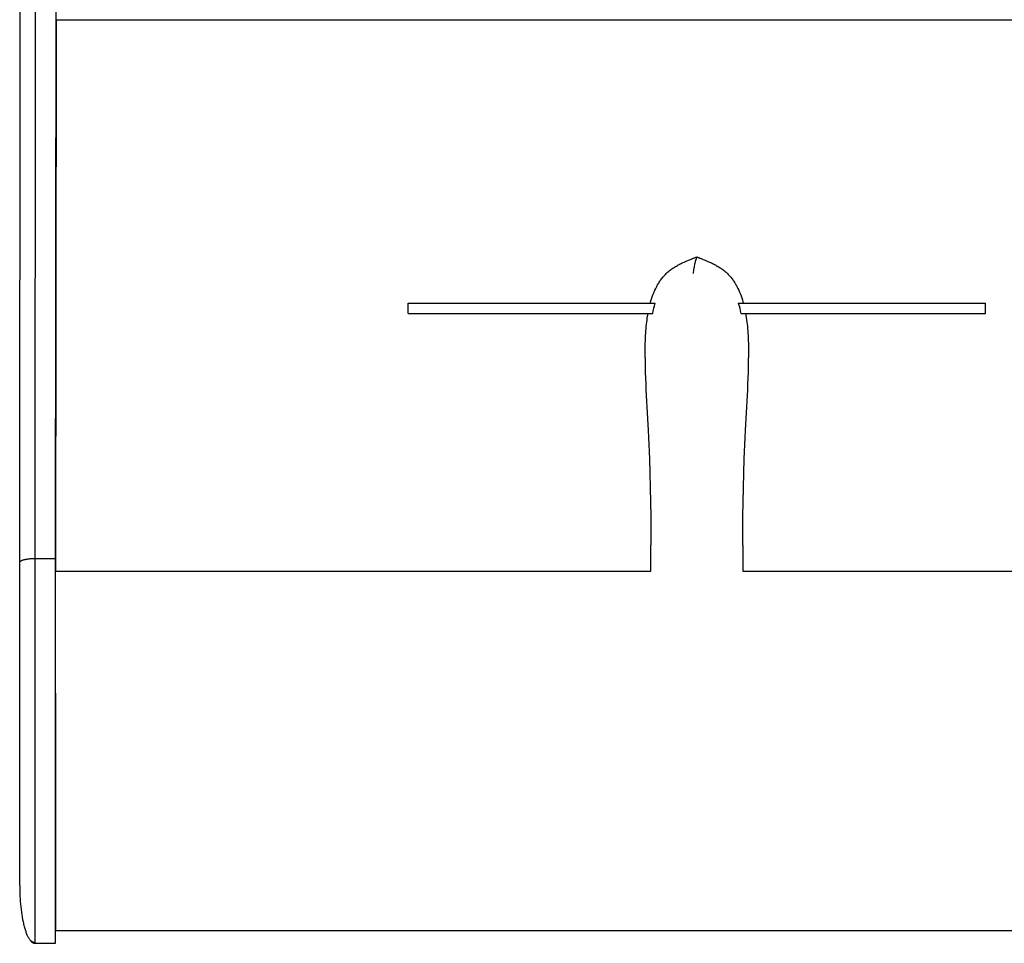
# Model space of a CAD drawing. Header units: millimetres. Extents: x -1528 to 1528, y -800 to 940.
# Tile 1 of 10: x -1528 to -760, y -600 to 120. Entities that reach past the tile are written whole.
import ezdxf

# ---------------------------------------------------------------- set-up
doc = ezdxf.new("R2010")
doc.units = ezdxf.units.MM
doc.layers.add('VISIBLE', color=7, linetype='Continuous')

msp = doc.modelspace()

# ---------------------------------------------------------------- linework, layer by layer
at = {"layer": 'VISIBLE'}
for p, q in [((-1516.47, -300.09), (-1515.86, 409.96)), ((-1528.46, -303.29), (-1527.87, 364.91)), ((-1500.47, -300.09), (-1499.93, 320.88)), ((-1499.9, 119.99), (-1499.89, 119.99)), ((-1499.9, 119.99), (-118.77, 119.99)), ((-1499.89, 119.99), (-118.77, 119.99)), ((-1499.86, 109.99), (-1499.86, 119.99)), ((-1500.22, -310.06), (-1499.86, 109.99)), ((-1011.65, -69.71), (-1010.08, -68.98)), ((-1010.08, -68.98), (-1008.48, -68.28)), ((-1008.48, -68.28), (-1006.86, -67.61)), ((-1006.86, -67.61), (-1005.23, -66.94)), ((-1005.23, -66.94), (-1003.59, -66.3)), ((-1003.59, -66.3), (-1000.29, -65.02)), ((-1003.31, -66.3), (-1000.29, -65.02)), ((-1001.54, -69.71), (-1001.36, -68.98)), ((-1001.36, -68.98), (-1001.19, -68.28)), ((-1001.19, -68.28), (-1001.01, -67.61)), ((-1001.01, -67.61), (-1000.65, -66.3)), ((-1000.65, -66.3), (-1000.29, -65.02)), ((-1000.29, -65.02), (-997.62, -66.3)), ((-1000.29, -65.02), (-1000.29, -65.02)), ((-1000.29, -65.02), (-1000.27, -65.02)), ((-1000.29, -65.02), (-996.98, -66.3)), ((-996.98, -66.3), (-995.34, -66.94)), ((-995.34, -66.94), (-993.71, -67.61)), ((-993.71, -67.61), (-992.09, -68.28)), ((-992.09, -68.28), (-990.49, -68.98)), ((-990.49, -68.98), (-988.92, -69.71)), ((-1023.07, -76.89), (-1022.44, -76.34)), ((-1022.44, -76.34), (-1021.79, -75.82)), ((-1021.79, -75.82), (-1021.14, -75.3)), ((-1021.14, -75.3), (-1020.47, -74.8)), ((-1020.47, -74.8), (-1019.79, -74.32)), ((-1019.79, -74.32), (-1019.09, -73.84)), ((-1019.09, -73.84), (-1018.39, -73.38)), ((-1018.39, -73.38), (-1017.68, -72.93)), ((-1017.68, -72.93), (-1016.96, -72.49)), ((-1016.96, -72.49), (-1016.22, -72.07)), ((-1016.22, -72.07), (-1015.48, -71.65)), ((-1015.48, -71.65), (-1014.73, -71.24)), ((-1014.73, -71.24), (-1013.97, -70.85)), ((-1013.97, -70.85), (-1013.21, -70.46)), ((-1013.21, -70.46), (-1012.43, -70.08)), ((-1012.43, -70.08), (-1011.65, -69.71)), ((-1002.8, -76.89), (-1002.65, -75.82)), ((-1002.65, -75.82), (-1002.51, -74.8)), ((-1002.51, -74.8), (-1002.36, -73.84)), ((-1002.36, -73.84), (-1002.2, -72.93)), ((-1002.2, -72.93), (-1002.04, -72.07)), ((-1002.04, -72.07), (-1001.88, -71.25)), ((-1001.88, -71.25), (-1001.71, -70.46)), ((-1001.71, -70.46), (-1001.54, -69.71)), ((-988.92, -69.71), (-988.14, -70.08)), ((-988.14, -70.08), (-987.36, -70.46)), ((-987.36, -70.46), (-986.6, -70.85)), ((-986.6, -70.85), (-985.84, -71.24)), ((-985.84, -71.24), (-985.09, -71.65)), ((-985.09, -71.65), (-984.35, -72.07)), ((-984.35, -72.07), (-983.62, -72.49)), ((-983.62, -72.49), (-982.89, -72.93)), ((-982.89, -72.93), (-982.18, -73.38)), ((-982.18, -73.38), (-981.48, -73.84)), ((-981.48, -73.84), (-980.78, -74.32)), ((-980.78, -74.32), (-980.1, -74.8)), ((-980.1, -74.8), (-979.43, -75.3)), ((-979.43, -75.3), (-978.78, -75.82)), ((-978.78, -75.82), (-978.13, -76.34)), ((-978.13, -76.34), (-977.5, -76.89)), ((-1029.62, -84.67), (-1029.19, -84.01)), ((-1029.19, -84.01), (-1028.75, -83.36)), ((-1028.75, -83.36), (-1028.3, -82.72)), ((-1028.3, -82.72), (-1027.84, -82.09)), ((-1027.84, -82.09), (-1027.37, -81.47)), ((-1027.37, -81.47), (-1026.88, -80.87)), ((-1026.88, -80.87), (-1026.39, -80.27)), ((-1026.39, -80.27), (-1025.88, -79.69)), ((-1025.88, -79.69), (-1025.36, -79.12)), ((-1025.36, -79.12), (-1024.83, -78.56)), ((-1024.83, -78.56), (-1024.29, -78.02)), ((-1024.29, -78.02), (-1023.69, -77.45)), ((-1023.69, -77.45), (-1023.07, -76.89)), ((-1002.93, -78.02), (-1002.86, -77.45)), ((-1002.86, -77.45), (-1002.8, -76.89)), ((-977.5, -76.89), (-976.88, -77.45)), ((-976.88, -77.45), (-976.28, -78.02)), ((-976.28, -78.02), (-975.74, -78.56)), ((-975.74, -78.56), (-975.21, -79.12)), ((-975.21, -79.12), (-974.69, -79.69)), ((-974.69, -79.69), (-974.18, -80.27)), ((-974.18, -80.27), (-973.69, -80.87)), ((-973.69, -80.87), (-973.2, -81.47)), ((-973.2, -81.47), (-972.73, -82.09)), ((-972.73, -82.09), (-972.27, -82.72)), ((-972.27, -82.72), (-971.82, -83.36)), ((-971.82, -83.36), (-971.38, -84.01)), ((-971.38, -84.01), (-970.95, -84.67)), ((-1033.64, -92.44), (-1033, -90.97)), ((-1033, -90.97), (-1032.32, -89.52)), ((-1032.32, -89.52), (-1031.6, -88.1)), ((-1031.6, -88.1), (-1031.22, -87.39)), ((-1031.22, -87.39), (-1030.84, -86.7)), ((-1030.84, -86.7), (-1030.44, -86.01)), ((-1030.44, -86.01), (-1030.03, -85.34)), ((-1030.03, -85.34), (-1029.62, -84.67)), ((-970.95, -84.67), (-970.54, -85.34)), ((-970.54, -85.34), (-970.13, -86.01)), ((-970.13, -86.01), (-969.74, -86.7)), ((-969.74, -86.7), (-969.35, -87.39)), ((-969.35, -87.39), (-968.97, -88.1)), ((-968.97, -88.1), (-968.25, -89.52)), ((-968.25, -89.52), (-967.57, -90.97)), ((-967.57, -90.97), (-966.93, -92.44)), ((-1036.29, -100.03), (-1035.83, -98.49)), ((-1035.83, -98.49), (-1035.34, -96.96)), ((-1035.34, -96.96), (-1034.81, -95.44)), ((-1034.81, -95.44), (-1034.24, -93.94)), ((-1034.24, -93.94), (-1033.64, -92.44)), ((-966.93, -92.44), (-966.33, -93.94)), ((-966.33, -93.94), (-965.76, -95.44)), ((-965.76, -95.44), (-965.23, -96.96)), ((-965.23, -96.96), (-964.74, -98.49)), ((-964.74, -98.49), (-964.28, -100.03)), ((-1225.35, -109.03), (-1225.35, -101.03)), ((-1225.35, -101.03), (-1225.35, -101.03)), ((-1225.35, -101.03), (-1225.32, -101.03)), ((-1225.35, -101.03), (-1225.31, -101.03)), ((-1225.32, -101.03), (-1225.25, -101.03)), ((-1225.31, -101.03), (-1225.24, -101.03)), ((-1225.25, -101.03), (-1225.14, -101.03)), ((-1225.24, -101.03), (-1225.13, -101.03)), ((-1225.14, -101.03), (-1225.01, -101.03)), ((-1225.13, -101.03), (-1225, -101.03)), ((-1225.01, -101.03), (-1224.83, -101.03)), ((-1225, -101.03), (-1224.83, -101.03)), ((-1224.83, -101.03), (-1224.62, -101.03)), ((-1224.83, -101.03), (-1224.63, -101.03)), ((-1224.63, -101.03), (-1224.39, -101.03)), ((-1224.62, -101.03), (-1224.39, -101.03)), ((-1224.39, -101.03), (-1224.13, -101.03)), ((-1224.39, -101.03), (-1224.12, -101.03)), ((-1224.13, -101.03), (-1223.83, -101.03)), ((-1224.12, -101.03), (-1223.83, -101.03)), ((-1223.83, -101.03), (-1223.51, -101.03)), ((-1223.83, -101.03), (-1223.5, -101.03)), ((-1223.51, -101.03), (-1223.16, -101.03)), ((-1223.5, -101.03), (-1223.14, -101.03)), ((-1223.16, -101.03), (-1222.78, -101.03)), ((-1223.14, -101.03), (-1222.75, -101.03)), ((-1222.78, -101.03), (-1222.38, -101.03)), ((-1222.75, -101.03), (-1222.33, -101.03)), ((-1222.38, -101.03), (-1221.94, -101.03)), ((-1222.33, -101.03), (-1221.89, -101.03)), ((-1221.94, -101.03), (-1221.49, -101.03)), ((-1221.89, -101.03), (-1221.42, -101.03)), ((-1221.49, -101.03), (-1221, -101.03)), ((-1221.42, -101.03), (-1220.92, -101.03)), ((-1221, -101.03), (-1220.49, -101.03)), ((-1220.92, -101.03), (-1220.4, -101.03)), ((-1220.49, -101.03), (-1219.96, -101.03)), ((-1220.4, -101.03), (-1219.86, -101.03)), ((-1219.96, -101.03), (-1219.4, -101.03)), ((-1219.86, -101.03), (-1219.29, -101.03)), ((-1219.4, -101.03), (-1218.83, -101.03)), ((-1219.29, -101.03), (-1218.69, -101.03)), ((-1218.83, -101.03), (-1218.22, -101.03)), ((-1218.69, -101.03), (-1218.07, -101.03)), ((-1218.22, -101.03), (-1217.6, -101.03)), ((-1218.07, -101.03), (-1217.43, -101.03)), ((-1217.6, -101.03), (-1216.96, -101.03)), ((-1217.43, -101.03), (-1216.77, -101.03)), ((-1216.96, -101.03), (-1216.29, -101.03)), ((-1216.77, -101.03), (-1216.09, -101.03)), ((-1216.29, -101.03), (-1214.91, -101.03)), ((-1216.09, -101.03), (-1215.39, -101.03)), ((-1215.39, -101.03), (-1213.93, -101.03)), ((-1214.91, -101.03), (-1213.45, -101.03)), ((-1213.93, -101.03), (-1212.39, -101.03)), ((-1213.45, -101.03), (-1211.92, -101.03)), ((-1212.39, -101.03), (-1210.79, -101.03)), ((-1211.92, -101.03), (-1210.33, -101.03)), ((-1210.79, -101.03), (-1209.13, -101.03)), ((-1210.33, -101.03), (-1208.68, -101.03)), ((-1209.13, -101.03), (-1207.4, -101.03)), ((-1208.68, -101.03), (-1206.97, -101.03)), ((-1207.4, -101.03), (-1205.63, -101.03)), ((-1206.97, -101.03), (-1205.22, -101.03)), ((-1205.63, -101.03), (-1203.81, -101.03)), ((-1205.22, -101.03), (-1203.43, -101.03)), ((-1203.81, -101.03), (-1201.95, -101.03)), ((-1203.43, -101.03), (-1201.59, -101.03)), ((-1201.95, -101.03), (-1200.06, -101.03)), ((-1201.59, -101.03), (-1199.73, -101.03)), ((-1200.06, -101.03), (-1198.13, -101.03)), ((-1199.73, -101.03), (-1197.83, -101.03)), ((-1198.13, -101.03), (-1196.18, -101.03)), ((-1197.83, -101.03), (-1195.92, -101.03)), ((-1196.18, -101.03), (-1192.22, -101.03)), ((-1195.92, -101.03), (-1192.03, -101.03)), ((-1192.22, -101.03), (-1188.23, -101.03)), ((-1192.03, -101.03), (-1188.12, -101.03)), ((-1188.23, -101.03), (-1184.25, -101.03)), ((-1188.12, -101.03), (-1184.21, -101.03)), ((-1184.25, -101.03), (-1182.27, -101.03)), ((-1184.21, -101.03), (-1182.27, -101.03)), ((-1182.27, -101.03), (-1180.35, -101.03)), ((-1182.27, -101.03), (-1180.32, -101.03)), ((-1180.35, -101.03), (-1178.34, -101.03)), ((-1180.32, -101.03), (-1178.31, -101.03)), ((-1178.34, -101.03), (-1176.35, -101.03)), ((-1178.31, -101.03), (-1176.34, -101.03)), ((-1176.35, -101.03), (-1174.38, -101.03)), ((-1176.34, -101.03), (-1174.38, -101.03)), ((-1174.38, -101.03), (-1172.44, -101.03)), ((-1174.38, -101.03), (-1172.45, -101.03)), ((-1172.45, -101.03), (-1170.55, -101.03)), ((-1172.44, -101.03), (-1170.52, -101.03)), ((-1170.55, -101.03), (-1168.66, -101.03)), ((-1170.52, -101.03), (-1168.63, -101.03)), ((-1168.66, -101.03), (-1166.8, -101.03)), ((-1168.63, -101.03), (-1166.75, -101.03)), ((-1166.8, -101.03), (-1164.95, -101.03)), ((-1166.75, -101.03), (-1164.9, -101.03)), ((-1164.95, -101.03), (-1163.13, -101.03)), ((-1164.9, -101.03), (-1163.07, -101.03)), ((-1163.13, -101.03), (-1161.33, -101.03)), ((-1163.07, -101.03), (-1161.26, -101.03)), ((-1161.33, -101.03), (-1159.54, -101.03)), ((-1161.26, -101.03), (-1159.47, -101.03)), ((-1159.54, -101.03), (-1157.78, -101.03)), ((-1159.47, -101.03), (-1157.7, -101.03)), ((-1157.78, -101.03), (-1156.04, -101.03)), ((-1157.7, -101.03), (-1155.95, -101.03)), ((-1156.04, -101.03), (-1154.31, -101.03)), ((-1155.95, -101.03), (-1154.22, -101.03)), ((-1154.31, -101.03), (-1152.6, -101.03)), ((-1154.22, -101.03), (-1150.81, -101.03)), ((-1152.6, -101.03), (-1150.91, -101.03)), ((-1150.91, -101.03), (-1149.23, -101.03)), ((-1150.81, -101.03), (-1147.47, -101.03)), ((-1149.23, -101.03), (-1147.57, -101.03)), ((-1147.57, -101.03), (-1144.3, -101.03)), ((-1147.47, -101.03), (-1144.19, -101.03)), ((-1144.3, -101.03), (-1141.09, -101.03)), ((-1144.19, -101.03), (-1140.97, -101.03)), ((-1141.09, -101.03), (-1137.93, -101.03)), ((-1140.97, -101.03), (-1137.82, -101.03)), ((-1137.93, -101.03), (-1134.82, -101.03)), ((-1137.82, -101.03), (-1134.71, -101.03)), ((-1134.82, -101.03), (-1131.76, -101.03)), ((-1134.71, -101.03), (-1131.65, -101.03)), ((-1131.76, -101.03), (-1128.75, -101.03)), ((-1131.65, -101.03), (-1128.64, -101.03)), ((-1128.75, -101.03), (-1125.77, -101.03)), ((-1128.64, -101.03), (-1125.67, -101.03)), ((-1125.77, -101.03), (-1122.83, -101.03)), ((-1125.67, -101.03), (-1122.73, -101.03)), ((-1122.83, -101.03), (-1119.92, -101.03)), ((-1122.73, -101.03), (-1119.83, -101.03)), ((-1119.92, -101.03), (-1117.03, -101.03)), ((-1119.83, -101.03), (-1116.95, -101.03)), ((-1117.03, -101.03), (-1114.18, -101.03)), ((-1116.95, -101.03), (-1114.1, -101.03)), ((-1114.18, -101.03), (-1111.34, -101.03)), ((-1114.1, -101.03), (-1111.27, -101.03)), ((-1111.34, -101.03), (-1108.51, -101.03)), ((-1111.27, -101.03), (-1108.46, -101.03)), ((-1108.51, -101.03), (-1105.7, -101.03)), ((-1108.46, -101.03), (-1102.86, -101.03)), ((-1105.7, -101.03), (-1102.9, -101.03)), ((-1102.9, -101.03), (-1097.3, -101.03)), ((-1102.86, -101.03), (-1097.29, -101.03)), ((-1097.3, -101.03), (-1091.68, -101.03)), ((-1097.29, -101.03), (-1091.69, -101.03)), ((-1091.69, -101.03), (-1086.05, -101.03)), ((-1091.68, -101.03), (-1086.02, -101.03)), ((-1086.05, -101.03), (-1080.33, -101.03)), ((-1086.02, -101.03), (-1083.16, -101.03)), ((-1083.16, -101.03), (-1080.28, -101.03)), ((-1080.33, -101.03), (-1077.51, -101.03)), ((-1080.28, -101.03), (-1077.31, -101.03)), ((-1077.51, -101.03), (-1074.66, -101.03)), ((-1077.31, -101.03), (-1074.31, -101.03)), ((-1074.66, -101.03), (-1071.79, -101.03)), ((-1074.31, -101.03), (-1071.28, -101.03)), ((-1071.79, -101.03), (-1068.89, -101.03)), ((-1071.28, -101.03), (-1068.22, -101.03)), ((-1068.89, -101.03), (-1065.98, -101.03)), ((-1068.22, -101.03), (-1065.15, -101.03)), ((-1065.98, -101.03), (-1063.04, -101.03)), ((-1065.15, -101.03), (-1062.05, -101.03)), ((-1063.04, -101.03), (-1057.1, -101.03)), ((-1062.05, -101.03), (-1058.92, -101.03)), ((-1058.92, -101.03), (-1055.78, -101.03)), ((-1057.1, -101.03), (-1051.08, -101.03)), ((-1055.78, -101.03), (-1049.44, -101.03)), ((-1051.08, -101.03), (-1045, -101.03)), ((-1049.44, -101.03), (-1043.03, -101.03)), ((-1045, -101.03), (-1038.87, -101.03)), ((-1043.03, -101.03), (-1036.58, -101.03)), ((-1038.87, -101.03), (-1032.68, -101.03)), ((-1036.58, -101.03), (-1036.29, -100.03)), ((-1036.58, -101.03), (-1036.56, -101.03)), ((-1036.58, -101.03), (-1036.58, -101.03)), ((-1036.56, -101.03), (-1036.5, -101.03)), ((-1036.5, -101.03), (-1036.39, -101.03)), ((-1036.39, -101.03), (-1036.25, -101.03)), ((-1036.25, -101.03), (-1036.06, -101.03)), ((-1036.06, -101.03), (-1035.83, -101.03)), ((-1035.83, -101.03), (-1035.56, -101.03)), ((-1035.56, -101.03), (-1035.26, -101.03)), ((-1035.26, -101.03), (-1034.91, -101.03)), ((-1034.91, -101.03), (-1034.53, -101.03)), ((-1034.66, -109.03), (-1034.24, -107.01)), ((-1034.53, -101.03), (-1034.12, -101.03)), ((-1034.24, -107.01), (-1033.77, -105.01)), ((-1034.12, -101.03), (-1033.67, -101.03)), ((-1033.77, -105.01), (-1033.25, -103.01)), ((-1033.67, -101.03), (-1033.19, -101.03)), ((-1033.25, -103.01), (-1032.68, -101.03)), ((-1033.19, -101.03), (-1032.68, -101.03)), ((-967.92, -101.03), (-967.35, -103.01)), ((-967.92, -101.03), (-967.49, -101.03)), ((-967.92, -101.03), (-961.74, -101.03)), ((-967.49, -101.03), (-967.09, -101.03)), ((-967.35, -103.01), (-966.83, -105.01)), ((-967.09, -101.03), (-966.7, -101.03)), ((-966.83, -105.01), (-966.36, -107.01)), ((-966.7, -101.03), (-966.34, -101.03)), ((-966.36, -107.01), (-965.94, -109.03)), ((-966.34, -101.03), (-966, -101.03)), ((-966, -101.03), (-965.69, -101.03)), ((-965.69, -101.03), (-965.4, -101.03)), ((-965.4, -101.03), (-965.14, -101.03)), ((-965.14, -101.03), (-964.9, -101.03)), ((-964.9, -101.03), (-964.69, -101.03)), ((-964.69, -101.03), (-964.5, -101.03)), ((-964.5, -101.03), (-964.35, -101.03)), ((-964.35, -101.03), (-964.22, -101.03)), ((-964.28, -100.03), (-963.99, -101.03)), ((-964.22, -101.03), (-964.12, -101.03)), ((-964.12, -101.03), (-964.05, -101.03)), ((-964.05, -101.03), (-964.01, -101.03)), ((-964.01, -101.03), (-963.99, -101.03)), ((-963.99, -101.03), (-963.99, -101.03)), ((-963.99, -101.03), (-963.97, -101.03)), ((-963.97, -101.03), (-957.5, -101.03)), ((-961.74, -101.03), (-955.6, -101.03)), ((-957.5, -101.03), (-951.09, -101.03)), ((-955.6, -101.03), (-949.52, -101.03)), ((-951.09, -101.03), (-944.74, -101.03)), ((-949.52, -101.03), (-943.51, -101.03)), ((-944.74, -101.03), (-941.6, -101.03)), ((-943.51, -101.03), (-937.57, -101.03)), ((-941.6, -101.03), (-938.48, -101.03)), ((-938.48, -101.03), (-935.38, -101.03)), ((-937.57, -101.03), (-934.63, -101.03)), ((-935.38, -101.03), (-932.3, -101.03)), ((-934.63, -101.03), (-931.71, -101.03)), ((-932.3, -101.03), (-926.22, -101.03)), ((-931.71, -101.03), (-928.82, -101.03)), ((-928.82, -101.03), (-925.95, -101.03)), ((-926.22, -101.03), (-923.22, -101.03)), ((-925.95, -101.03), (-923.1, -101.03)), ((-923.22, -101.03), (-920.24, -101.03)), ((-923.1, -101.03), (-920.28, -101.03)), ((-920.28, -101.03), (-914.56, -101.03)), ((-920.24, -101.03), (-917.36, -101.03)), ((-917.36, -101.03), (-914.5, -101.03)), ((-914.56, -101.03), (-908.91, -101.03)), ((-914.5, -101.03), (-908.84, -101.03)), ((-908.91, -101.03), (-903.32, -101.03)), ((-908.84, -101.03), (-903.22, -101.03)), ((-903.32, -101.03), (-897.74, -101.03)), ((-903.22, -101.03), (-897.62, -101.03)), ((-897.74, -101.03), (-892.15, -101.03)), ((-897.62, -101.03), (-894.82, -101.03)), ((-894.82, -101.03), (-892.01, -101.03)), ((-892.15, -101.03), (-889.33, -101.03)), ((-892.01, -101.03), (-889.18, -101.03)), ((-889.33, -101.03), (-886.5, -101.03)), ((-889.18, -101.03), (-886.34, -101.03)), ((-886.5, -101.03), (-883.65, -101.03)), ((-886.34, -101.03), (-883.48, -101.03)), ((-883.65, -101.03), (-880.78, -101.03)), ((-883.48, -101.03), (-880.6, -101.03)), ((-880.78, -101.03), (-877.88, -101.03)), ((-880.6, -101.03), (-877.69, -101.03)), ((-877.88, -101.03), (-874.94, -101.03)), ((-877.69, -101.03), (-874.75, -101.03)), ((-874.94, -101.03), (-871.97, -101.03)), ((-874.75, -101.03), (-871.77, -101.03)), ((-871.97, -101.03), (-868.96, -101.03)), ((-871.77, -101.03), (-868.76, -101.03)), ((-868.96, -101.03), (-865.9, -101.03)), ((-868.76, -101.03), (-865.7, -101.03)), ((-865.9, -101.03), (-862.79, -101.03)), ((-865.7, -101.03), (-862.59, -101.03)), ((-862.79, -101.03), (-859.63, -101.03)), ((-862.59, -101.03), (-859.43, -101.03)), ((-859.63, -101.03), (-856.42, -101.03)), ((-859.43, -101.03), (-856.22, -101.03)), ((-856.42, -101.03), (-853.14, -101.03)), ((-856.22, -101.03), (-852.95, -101.03)), ((-853.14, -101.03), (-849.8, -101.03)), ((-852.95, -101.03), (-851.29, -101.03)), ((-851.29, -101.03), (-849.62, -101.03)), ((-849.8, -101.03), (-846.39, -101.03)), ((-849.62, -101.03), (-847.92, -101.03)), ((-847.92, -101.03), (-846.22, -101.03)), ((-846.39, -101.03), (-844.66, -101.03)), ((-846.22, -101.03), (-844.49, -101.03)), ((-844.66, -101.03), (-842.91, -101.03)), ((-844.49, -101.03), (-842.75, -101.03)), ((-842.91, -101.03), (-841.13, -101.03)), ((-842.75, -101.03), (-840.98, -101.03)), ((-841.13, -101.03), (-839.34, -101.03)), ((-840.98, -101.03), (-839.2, -101.03)), ((-839.34, -101.03), (-837.53, -101.03)), ((-839.2, -101.03), (-837.4, -101.03)), ((-837.53, -101.03), (-835.7, -101.03)), ((-837.4, -101.03), (-835.58, -101.03)), ((-835.7, -101.03), (-833.85, -101.03)), ((-835.58, -101.03), (-833.73, -101.03)), ((-833.85, -101.03), (-831.98, -101.03)), ((-833.73, -101.03), (-831.87, -101.03)), ((-831.98, -101.03), (-830.08, -101.03)), ((-831.87, -101.03), (-829.98, -101.03)), ((-830.08, -101.03), (-828.16, -101.03)), ((-829.98, -101.03), (-828.08, -101.03)), ((-828.16, -101.03), (-826.22, -101.03)), ((-828.08, -101.03), (-826.15, -101.03)), ((-826.22, -101.03), (-824.25, -101.03)), ((-826.15, -101.03), (-824.2, -101.03)), ((-824.25, -101.03), (-822.26, -101.03)), ((-824.2, -101.03), (-822.22, -101.03)), ((-822.26, -101.03), (-820.25, -101.03)), ((-822.22, -101.03), (-820.22, -101.03)), ((-820.25, -101.03), (-818.32, -101.03)), ((-820.22, -101.03), (-818.26, -101.03)), ((-818.32, -101.03), (-816.39, -101.03)), ((-818.26, -101.03), (-816.29, -101.03)), ((-816.39, -101.03), (-812.48, -101.03)), ((-816.29, -101.03), (-812.3, -101.03)), ((-812.48, -101.03), (-808.56, -101.03)), ((-812.3, -101.03), (-808.31, -101.03)), ((-808.56, -101.03), (-804.68, -101.03)), ((-808.31, -101.03), (-804.36, -101.03)), ((-804.68, -101.03), (-802.76, -101.03)), ((-804.36, -101.03), (-802.41, -101.03)), ((-802.76, -101.03), (-800.86, -101.03)), ((-802.41, -101.03), (-800.49, -101.03)), ((-800.86, -101.03), (-799, -101.03)), ((-800.49, -101.03), (-798.59, -101.03)), ((-799, -101.03), (-797.16, -101.03)), ((-798.59, -101.03), (-796.73, -101.03)), ((-797.16, -101.03), (-795.37, -101.03)), ((-796.73, -101.03), (-794.92, -101.03)), ((-795.37, -101.03), (-793.61, -101.03)), ((-794.92, -101.03), (-793.14, -101.03)), ((-793.61, -101.03), (-791.91, -101.03)), ((-793.14, -101.03), (-791.42, -101.03)), ((-791.91, -101.03), (-790.26, -101.03)), ((-791.42, -101.03), (-789.76, -101.03)), ((-790.26, -101.03), (-788.67, -101.03)), ((-789.76, -101.03), (-788.16, -101.03)), ((-788.67, -101.03), (-787.14, -101.03)), ((-788.16, -101.03), (-786.63, -101.03)), ((-787.14, -101.03), (-785.68, -101.03)), ((-786.63, -101.03), (-785.17, -101.03)), ((-785.68, -101.03), (-784.29, -101.03)), ((-785.17, -101.03), (-784.46, -101.03)), ((-784.46, -101.03), (-783.78, -101.03)), ((-784.29, -101.03), (-783.62, -101.03)), ((-783.78, -101.03), (-783.12, -101.03)), ((-783.62, -101.03), (-782.98, -101.03)), ((-783.12, -101.03), (-782.48, -101.03)), ((-782.98, -101.03), (-782.36, -101.03)), ((-782.48, -101.03), (-781.87, -101.03)), ((-782.36, -101.03), (-781.76, -101.03)), ((-781.87, -101.03), (-781.27, -101.03)), ((-781.76, -101.03), (-781.18, -101.03)), ((-781.27, -101.03), (-780.7, -101.03)), ((-781.18, -101.03), (-780.62, -101.03)), ((-780.7, -101.03), (-780.16, -101.03)), ((-780.62, -101.03), (-780.09, -101.03)), ((-780.16, -101.03), (-779.64, -101.03)), ((-780.09, -101.03), (-779.58, -101.03)), ((-779.64, -101.03), (-779.14, -101.03)), ((-779.58, -101.03), (-779.09, -101.03)), ((-779.14, -101.03), (-778.67, -101.03)), ((-779.09, -101.03), (-778.63, -101.03)), ((-778.67, -101.03), (-778.23, -101.03)), ((-778.63, -101.03), (-778.2, -101.03)), ((-778.23, -101.03), (-777.81, -101.03)), ((-778.2, -101.03), (-777.79, -101.03)), ((-777.81, -101.03), (-777.43, -101.03)), ((-777.79, -101.03), (-777.41, -101.03)), ((-777.43, -101.03), (-777.07, -101.03)), ((-777.41, -101.03), (-777.06, -101.03)), ((-777.07, -101.03), (-776.74, -101.03)), ((-777.06, -101.03), (-776.74, -101.03)), ((-776.74, -101.03), (-776.44, -101.03)), ((-776.74, -101.03), (-776.45, -101.03)), ((-776.45, -101.03), (-776.18, -101.03)), ((-776.44, -101.03), (-776.17, -101.03)), ((-776.18, -101.03), (-775.95, -101.03)), ((-776.17, -101.03), (-775.94, -101.03)), ((-775.95, -101.03), (-775.75, -101.03)), ((-775.94, -101.03), (-775.73, -101.03)), ((-775.75, -101.03), (-775.58, -101.03)), ((-775.73, -101.03), (-775.56, -101.03)), ((-775.58, -101.03), (-775.44, -101.03)), ((-775.56, -101.03), (-775.42, -101.03)), ((-775.44, -101.03), (-775.33, -101.03)), ((-775.42, -101.03), (-775.32, -101.03)), ((-775.33, -101.03), (-775.26, -101.03)), ((-775.32, -101.03), (-775.25, -101.03)), ((-775.26, -101.03), (-775.22, -101.03)), ((-775.25, -101.03), (-775.22, -101.03)), ((-775.22, -109.03), (-775.22, -101.03)), ((-775.22, -101.03), (-775.22, -101.03)), ((-1225.35, -109.03), (-1225.35, -109.03)), ((-1225.35, -109.03), (-1225.35, -109.03)), ((-1225.35, -109.03), (-1225.35, -109.03)), ((-1225.35, -109.03), (-1225.31, -109.03)), ((-1225.31, -109.03), (-1225.24, -109.03)), ((-1225.24, -109.03), (-1225.13, -109.03)), ((-1225.13, -109.03), (-1225, -109.03)), ((-1225, -109.03), (-1224.83, -109.03)), ((-1224.83, -109.03), (-1224.62, -109.03)), ((-1224.62, -109.03), (-1224.39, -109.03)), ((-1224.39, -109.03), (-1224.13, -109.03)), ((-1224.13, -109.03), (-1223.83, -109.03)), ((-1223.83, -109.03), (-1223.51, -109.03)), ((-1223.51, -109.03), (-1223.16, -109.03)), ((-1223.16, -109.03), (-1222.78, -109.03)), ((-1222.78, -109.03), (-1222.38, -109.03)), ((-1222.38, -109.03), (-1221.94, -109.03)), ((-1221.94, -109.03), (-1221.49, -109.03)), ((-1221.49, -109.03), (-1221, -109.03)), ((-1221, -109.03), (-1220.49, -109.03)), ((-1220.49, -109.03), (-1219.96, -109.03)), ((-1219.96, -109.03), (-1219.4, -109.03)), ((-1219.4, -109.03), (-1218.83, -109.03)), ((-1218.83, -109.03), (-1218.22, -109.03)), ((-1218.22, -109.03), (-1217.6, -109.03)), ((-1217.6, -109.03), (-1216.96, -109.03)), ((-1216.96, -109.03), (-1216.29, -109.03)), ((-1216.29, -109.03), (-1214.91, -109.03)), ((-1214.91, -109.03), (-1213.45, -109.03)), ((-1213.45, -109.03), (-1211.92, -109.03)), ((-1211.92, -109.03), (-1210.33, -109.03)), ((-1210.33, -109.03), (-1208.68, -109.03)), ((-1208.68, -109.03), (-1206.97, -109.03)), ((-1206.97, -109.03), (-1205.22, -109.03)), ((-1205.22, -109.03), (-1203.43, -109.03)), ((-1203.43, -109.03), (-1201.59, -109.03)), ((-1201.59, -109.03), (-1199.73, -109.03)), ((-1199.73, -109.03), (-1197.83, -109.03)), ((-1197.83, -109.03), (-1195.92, -109.03)), ((-1195.92, -109.03), (-1192.03, -109.03)), ((-1192.03, -109.03), (-1188.12, -109.03)), ((-1188.12, -109.03), (-1184.21, -109.03)), ((-1184.21, -109.03), (-1182.27, -109.03)), ((-1182.27, -109.03), (-1180.35, -109.03)), ((-1180.35, -109.03), (-1178.34, -109.03)), ((-1178.34, -109.03), (-1176.35, -109.03)), ((-1176.35, -109.03), (-1174.38, -109.03)), ((-1174.38, -109.03), (-1172.44, -109.03)), ((-1172.44, -109.03), (-1170.52, -109.03)), ((-1170.52, -109.03), (-1168.63, -109.03)), ((-1168.63, -109.03), (-1166.75, -109.03)), ((-1166.75, -109.03), (-1164.9, -109.03)), ((-1164.9, -109.03), (-1163.07, -109.03)), ((-1163.07, -109.03), (-1161.26, -109.03)), ((-1161.26, -109.03), (-1159.47, -109.03)), ((-1159.47, -109.03), (-1157.7, -109.03)), ((-1157.7, -109.03), (-1155.95, -109.03)), ((-1155.95, -109.03), (-1154.22, -109.03)), ((-1154.22, -109.03), (-1150.81, -109.03)), ((-1150.81, -109.03), (-1147.47, -109.03)), ((-1147.47, -109.03), (-1144.19, -109.03)), ((-1144.19, -109.03), (-1140.97, -109.03)), ((-1140.97, -109.03), (-1137.82, -109.03)), ((-1137.82, -109.03), (-1134.71, -109.03)), ((-1134.71, -109.03), (-1131.65, -109.03)), ((-1131.65, -109.03), (-1128.64, -109.03)), ((-1128.64, -109.03), (-1125.67, -109.03)), ((-1125.67, -109.03), (-1122.73, -109.03)), ((-1122.73, -109.03), (-1119.83, -109.03)), ((-1119.83, -109.03), (-1116.95, -109.03)), ((-1116.95, -109.03), (-1114.1, -109.03)), ((-1114.1, -109.03), (-1111.27, -109.03)), ((-1111.27, -109.03), (-1108.46, -109.03)), ((-1108.46, -109.03), (-1102.86, -109.03)), ((-1102.86, -109.03), (-1097.29, -109.03)), ((-1097.29, -109.03), (-1091.69, -109.03)), ((-1091.69, -109.03), (-1086.05, -109.03)), ((-1086.05, -109.03), (-1080.33, -109.03)), ((-1080.33, -109.03), (-1077.62, -109.03)), ((-1077.62, -109.03), (-1074.89, -109.03)), ((-1074.89, -109.03), (-1072.13, -109.03)), ((-1072.13, -109.03), (-1069.36, -109.03)), ((-1069.36, -109.03), (-1066.56, -109.03)), ((-1066.56, -109.03), (-1063.74, -109.03)), ((-1063.74, -109.03), (-1058.05, -109.03)), ((-1058.05, -109.03), (-1052.29, -109.03)), ((-1052.29, -109.03), (-1046.47, -109.03)), ((-1046.47, -109.03), (-1040.59, -109.03)), ((-1040.59, -109.03), (-1034.66, -109.03)), ((-1039.36, -115.73), (-1039.14, -113.98)), ((-1039.14, -113.98), (-1038.9, -112.23)), ((-1038.9, -112.23), (-1038.62, -110.48)), ((-1038.62, -110.48), (-1038.38, -109.03)), ((-1034.67, -109.03), (-1034.66, -109.03)), ((-965.94, -109.03), (-965.94, -109.03)), ((-965.94, -109.03), (-960.01, -109.03)), ((-962.19, -109.03), (-961.95, -110.48)), ((-961.95, -110.48), (-961.67, -112.23)), ((-961.67, -112.23), (-961.43, -113.98)), ((-961.43, -113.98), (-961.22, -115.73)), ((-960.01, -109.03), (-954.14, -109.03)), ((-954.14, -109.03), (-948.31, -109.03)), ((-948.31, -109.03), (-942.55, -109.03)), ((-942.55, -109.03), (-936.86, -109.03)), ((-936.86, -109.03), (-934.04, -109.03)), ((-934.04, -109.03), (-931.25, -109.03)), ((-931.25, -109.03), (-928.47, -109.03)), ((-928.47, -109.03), (-925.72, -109.03)), ((-925.72, -109.03), (-922.99, -109.03)), ((-922.99, -109.03), (-920.28, -109.03)), ((-920.28, -109.03), (-914.56, -109.03)), ((-914.56, -109.03), (-908.91, -109.03)), ((-908.91, -109.03), (-903.32, -109.03)), ((-903.32, -109.03), (-897.74, -109.03)), ((-897.74, -109.03), (-892.15, -109.03)), ((-892.15, -109.03), (-889.33, -109.03)), ((-889.33, -109.03), (-886.5, -109.03)), ((-886.5, -109.03), (-883.65, -109.03)), ((-883.65, -109.03), (-880.78, -109.03)), ((-880.78, -109.03), (-877.88, -109.03)), ((-877.88, -109.03), (-874.94, -109.03)), ((-874.94, -109.03), (-871.97, -109.03)), ((-871.97, -109.03), (-868.96, -109.03)), ((-868.96, -109.03), (-865.9, -109.03)), ((-865.9, -109.03), (-862.79, -109.03)), ((-862.79, -109.03), (-859.63, -109.03)), ((-859.63, -109.03), (-856.42, -109.03)), ((-856.42, -109.03), (-853.14, -109.03)), ((-853.14, -109.03), (-849.8, -109.03)), ((-849.8, -109.03), (-846.39, -109.03)), ((-846.39, -109.03), (-844.66, -109.03)), ((-844.66, -109.03), (-842.91, -109.03)), ((-842.91, -109.03), (-841.13, -109.03)), ((-841.13, -109.03), (-839.34, -109.03)), ((-839.34, -109.03), (-837.53, -109.03)), ((-837.53, -109.03), (-835.7, -109.03)), ((-835.7, -109.03), (-833.85, -109.03)), ((-833.85, -109.03), (-831.98, -109.03)), ((-831.98, -109.03), (-830.08, -109.03)), ((-830.08, -109.03), (-828.16, -109.03)), ((-828.16, -109.03), (-826.22, -109.03)), ((-826.22, -109.03), (-824.25, -109.03)), ((-824.25, -109.03), (-822.26, -109.03)), ((-822.26, -109.03), (-820.25, -109.03)), ((-820.25, -109.03), (-818.32, -109.03)), ((-818.32, -109.03), (-816.39, -109.03)), ((-816.39, -109.03), (-812.48, -109.03)), ((-812.48, -109.03), (-808.56, -109.03)), ((-808.56, -109.03), (-804.68, -109.03)), ((-804.68, -109.03), (-802.76, -109.03)), ((-802.76, -109.03), (-800.86, -109.03)), ((-800.86, -109.03), (-799, -109.03)), ((-799, -109.03), (-797.16, -109.03)), ((-797.16, -109.03), (-795.37, -109.03)), ((-795.37, -109.03), (-793.61, -109.03)), ((-793.61, -109.03), (-791.91, -109.03)), ((-791.91, -109.03), (-790.26, -109.03)), ((-790.26, -109.03), (-788.67, -109.03)), ((-788.67, -109.03), (-787.14, -109.03)), ((-787.14, -109.03), (-785.68, -109.03)), ((-785.68, -109.03), (-784.29, -109.03)), ((-784.29, -109.03), (-783.62, -109.03)), ((-783.62, -109.03), (-782.98, -109.03)), ((-782.98, -109.03), (-782.36, -109.03)), ((-782.36, -109.03), (-781.76, -109.03)), ((-781.76, -109.03), (-781.18, -109.03)), ((-781.18, -109.03), (-780.62, -109.03)), ((-780.62, -109.03), (-780.09, -109.03)), ((-780.09, -109.03), (-779.58, -109.03)), ((-779.58, -109.03), (-779.09, -109.03)), ((-779.09, -109.03), (-778.63, -109.03)), ((-778.63, -109.03), (-778.2, -109.03)), ((-778.2, -109.03), (-777.79, -109.03)), ((-777.79, -109.03), (-777.41, -109.03)), ((-777.41, -109.03), (-777.06, -109.03)), ((-777.06, -109.03), (-776.74, -109.03)), ((-776.74, -109.03), (-776.45, -109.03)), ((-776.45, -109.03), (-776.18, -109.03)), ((-776.18, -109.03), (-775.95, -109.03)), ((-775.95, -109.03), (-775.75, -109.03)), ((-775.75, -109.03), (-775.58, -109.03)), ((-775.58, -109.03), (-775.44, -109.03)), ((-775.44, -109.03), (-775.33, -109.03)), ((-775.33, -109.03), (-775.26, -109.03)), ((-775.26, -109.03), (-775.22, -109.03)), ((-775.22, -109.03), (-775.22, -109.03)), ((-775.22, -109.03), (-775.22, -109.03)), ((-1040.11, -124.52), (-1040, -122.76)), ((-1040, -122.76), (-1039.87, -121)), ((-1039.87, -121), (-1039.72, -119.24)), ((-1039.72, -119.24), (-1039.55, -117.48)), ((-1039.55, -117.48), (-1039.36, -115.73)), ((-961.22, -115.73), (-961.02, -117.48)), ((-961.02, -117.48), (-960.85, -119.24)), ((-960.85, -119.24), (-960.7, -121)), ((-960.7, -121), (-960.57, -122.76)), ((-960.57, -122.76), (-960.46, -124.52)), ((-1040.47, -132.52), (-1040.39, -130.28)), ((-1040.39, -130.28), (-1040.29, -128.04)), ((-1040.29, -128.04), (-1040.21, -126.28)), ((-1040.21, -126.28), (-1040.11, -124.52)), ((-960.46, -124.52), (-960.36, -126.28)), ((-960.36, -126.28), (-960.27, -128.04)), ((-960.27, -128.04), (-960.18, -130.28)), ((-960.18, -130.28), (-960.1, -132.52)), ((-1040.61, -139.26), (-1040.58, -137.02)), ((-1040.58, -137.02), (-1040.53, -134.77)), ((-1040.53, -134.77), (-1040.47, -132.52)), ((-960.1, -132.52), (-960.04, -134.77)), ((-960.04, -134.77), (-959.99, -137.02)), ((-959.99, -137.02), (-959.96, -139.26)), ((-1040.63, -141.51), (-1040.61, -139.26)), ((-1040.63, -143.76), (-1040.63, -141.51)), ((-1040.63, -143.76), (-1040.62, -146.01)), ((-959.96, -139.26), (-959.94, -141.51)), ((-959.95, -146.01), (-959.94, -143.76)), ((-959.94, -141.51), (-959.94, -143.76)), ((-1040.62, -146.01), (-1040.6, -148.26)), ((-1040.6, -148.26), (-1040.57, -150.51)), ((-1040.57, -150.51), (-1040.53, -152.76)), ((-1040.53, -152.76), (-1040.47, -155.01)), ((-960.1, -155.01), (-960.04, -152.76)), ((-960.04, -152.76), (-960, -150.51)), ((-960, -150.51), (-959.97, -148.26)), ((-959.97, -148.26), (-959.95, -146.01)), ((-1040.47, -155.01), (-1040.34, -159.52)), ((-1040.34, -159.52), (-1040.17, -164.02)), ((-960.4, -164.02), (-960.23, -159.52)), ((-960.23, -159.52), (-960.1, -155.01)), ((-1040.17, -164.02), (-1039.98, -168.53)), ((-1039.98, -168.53), (-1039.76, -173.03)), ((-960.81, -173.03), (-960.59, -168.53)), ((-960.59, -168.53), (-960.4, -164.02)), ((-1039.76, -173.03), (-1039.53, -177.54)), ((-961.04, -177.54), (-960.81, -173.03)), ((-1039.53, -177.54), (-1039.29, -182.05)), ((-1039.29, -182.05), (-1038.29, -200.06)), ((-962.27, -200.06), (-961.28, -182.05)), ((-961.28, -182.05), (-961.04, -177.54)), ((-1038.29, -200.06), (-1038.01, -205.68)), ((-1038.01, -205.68), (-1037.76, -211.29)), ((-962.81, -211.29), (-962.56, -205.68)), ((-962.56, -205.68), (-962.27, -200.06)), ((-1037.76, -211.29), (-1037.52, -216.9)), ((-963.05, -216.9), (-962.81, -211.29)), ((-1037.52, -216.9), (-1037.3, -222.51)), ((-1037.3, -222.51), (-1036.93, -233.72)), ((-963.64, -233.72), (-963.27, -222.51)), ((-963.27, -222.51), (-963.05, -216.9)), ((-1036.93, -233.72), (-1036.64, -244.92)), ((-963.93, -244.92), (-963.64, -233.72)), ((-1036.64, -244.92), (-1036.41, -256.12)), ((-964.16, -256.12), (-963.93, -244.92)), ((-1036.41, -256.12), (-1036.26, -267.32)), ((-964.31, -267.32), (-964.16, -256.12)), ((-1036.26, -267.32), (-1036.16, -278.52)), ((-964.41, -278.52), (-964.31, -267.32)), ((-1036.16, -278.52), (-1036.12, -289.73)), ((-964.45, -289.73), (-964.41, -278.52)), ((-1036.14, -300.95), (-1036.12, -289.73)), ((-964.45, -289.73), (-964.43, -300.96)), ((-1528.46, -303.29), (-1528.45, -303.14)), ((-1528.46, -555.1), (-1528.46, -303.29)), ((-1528.45, -303.14), (-1528.41, -303)), ((-1528.41, -303), (-1528.35, -302.85)), ((-1528.35, -302.85), (-1528.26, -302.71)), ((-1528.26, -302.71), (-1528.15, -302.56)), ((-1528.15, -302.56), (-1528, -302.41)), ((-1528, -302.41), (-1527.83, -302.26)), ((-1527.83, -302.26), (-1527.62, -302.11)), ((-1527.62, -302.11), (-1527.39, -301.96)), ((-1527.39, -301.96), (-1527.13, -301.82)), ((-1527.13, -301.82), (-1526.83, -301.68)), ((-1526.83, -301.68), (-1526.51, -301.54)), ((-1526.51, -301.54), (-1526.16, -301.4)), ((-1526.16, -301.4), (-1525.79, -301.27)), ((-1525.79, -301.27), (-1525.38, -301.15)), ((-1525.38, -301.15), (-1524.96, -301.03)), ((-1524.96, -301.03), (-1524.51, -300.92)), ((-1524.51, -300.92), (-1524.03, -300.81)), ((-1524.03, -300.81), (-1523.55, -300.71)), ((-1523.55, -300.71), (-1523.04, -300.61)), ((-1523.04, -300.61), (-1522.52, -300.53)), ((-1522.52, -300.53), (-1521.98, -300.45)), ((-1521.98, -300.45), (-1521.44, -300.38)), ((-1521.44, -300.38), (-1520.89, -300.32)), ((-1520.89, -300.32), (-1520.33, -300.26)), ((-1520.33, -300.26), (-1519.78, -300.22)), ((-1519.78, -300.22), (-1519.22, -300.18)), ((-1519.22, -300.18), (-1518.66, -300.15)), ((-1518.66, -300.15), (-1518.1, -300.12)), ((-1518.1, -300.12), (-1517.55, -300.11)), ((-1517.55, -300.11), (-1517.01, -300.1)), ((-1517.01, -300.1), (-1516.47, -300.09)), ((-1516.47, -600.19), (-1516.47, -300.09)), ((-1516.47, -300.09), (-1500.47, -300.09)), ((-1500.47, -600.19), (-1500.47, -300.09)), ((-1036.19, -310.06), (-1036.14, -300.95)), ((-964.43, -300.96), (-964.38, -310.06)), ((-1500.44, -311.77), (-1500.43, -311.45)), ((-1500.44, -312.12), (-1500.44, -311.77)), ((-1500.44, -312.49), (-1500.44, -312.12)), ((-1500.44, -313.29), (-1500.44, -312.49)), ((-1500.44, -314.13), (-1500.44, -313.29)), ((-1500.44, -314.88), (-1500.44, -314.13)), ((-1500.44, -315.65), (-1500.44, -314.88)), ((-1500.43, -310.09), (-1500.43, -310.06)), ((-1500.43, -310.06), (-1500.43, -310.06)), ((-1500.43, -310.06), (-1036.18, -310.06)), ((-1500.43, -310.16), (-1500.43, -310.09)), ((-1500.43, -310.28), (-1500.43, -310.16)), ((-1500.43, -310.44), (-1500.43, -310.28)), ((-1500.43, -310.64), (-1500.43, -310.44)), ((-1500.43, -310.88), (-1500.43, -310.64)), ((-1500.43, -311.15), (-1500.43, -310.88)), ((-1500.43, -311.45), (-1500.43, -311.15)), ((-964.39, -310.06), (-436.01, -310.06)), ((-1500.45, -318.87), (-1500.44, -318.04)), ((-1500.45, -319.71), (-1500.45, -318.87)), ((-1500.45, -320.56), (-1500.45, -319.71)), ((-1500.45, -321.43), (-1500.45, -320.56)), ((-1500.45, -322.3), (-1500.45, -321.43)), ((-1500.45, -324.07), (-1500.45, -322.3)), ((-1500.44, -316.43), (-1500.44, -315.65)), ((-1500.44, -317.23), (-1500.44, -316.43)), ((-1500.44, -318.04), (-1500.44, -317.23)), ((-1500.45, -325.87), (-1500.45, -324.07)), ((-1500.45, -327.69), (-1500.45, -325.87)), ((-1500.45, -330.41), (-1500.45, -327.69)), ((-1500.46, -335.91), (-1500.45, -333.15)), ((-1500.46, -338.69), (-1500.46, -335.91)), ((-1500.45, -333.15), (-1500.45, -330.41)), ((-1500.46, -341.48), (-1500.46, -338.69)), ((-1500.46, -344.29), (-1500.46, -341.48)), ((-1500.46, -347.11), (-1500.46, -344.29)), ((-1500.46, -349.94), (-1500.46, -347.11)), ((-1500.46, -351.76), (-1500.46, -349.94)), ((-1500.46, -353.58), (-1500.46, -351.76)), ((-1500.46, -357.24), (-1500.46, -353.58)), ((-1500.46, -360.9), (-1500.46, -357.24)), ((-1500.46, -364.58), (-1500.46, -360.9)), ((-1500.47, -371.95), (-1500.46, -368.26)), ((-1500.46, -368.26), (-1500.46, -364.58)), ((-1500.47, -375.64), (-1500.47, -371.95)), ((-1500.47, -379.34), (-1500.47, -375.64)), ((-1500.47, -383.63), (-1500.47, -379.34)), ((-1500.47, -387.93), (-1500.47, -383.63)), ((-1500.47, -392.23), (-1500.47, -387.93)), ((-1500.47, -396.53), (-1500.47, -392.23)), ((-1500.47, -400.83), (-1500.47, -396.53)), ((-1500.47, -405.14), (-1500.47, -400.83)), ((-1500.47, -405.14), (-1500.47, -409.44)), ((-1500.47, -409.44), (-1500.47, -413.74)), ((-1500.47, -413.74), (-1500.47, -418.32)), ((-1500.47, -418.32), (-1500.47, -422.9)), ((-1500.47, -422.9), (-1500.47, -427.48)), ((-1500.47, -427.48), (-1500.47, -432.06)), ((-1500.47, -432.06), (-1500.47, -436.64)), ((-1500.47, -436.64), (-1500.46, -441.21)), ((-1500.46, -441.21), (-1500.46, -445.78)), ((-1500.46, -445.78), (-1500.46, -450.35)), ((-1500.46, -450.35), (-1500.46, -454.91)), ((-1500.46, -454.91), (-1500.46, -459.47)), ((-1500.46, -459.47), (-1500.46, -464.03)), ((-1500.46, -464.03), (-1500.46, -468.58)), ((-1500.46, -468.58), (-1500.46, -473.13)), ((-1500.46, -473.13), (-1500.46, -477.68)), ((-1500.46, -477.68), (-1500.46, -482.23)), ((-1500.46, -482.23), (-1500.46, -486.77)), ((-1500.46, -486.77), (-1500.46, -495.24)), ((-1500.46, -495.24), (-1500.45, -499.47)), ((-1500.45, -499.47), (-1500.45, -503.7)), ((-1500.45, -503.7), (-1500.45, -507.92)), ((-1500.45, -507.92), (-1500.45, -512.14)), ((-1500.45, -512.14), (-1500.45, -516.36)), ((-1500.45, -516.36), (-1500.45, -520.58)), ((-1500.45, -520.58), (-1500.45, -527.82)), ((-1500.45, -527.82), (-1500.45, -535.05)), ((-1500.45, -535.05), (-1500.44, -549.5)), ((-1500.44, -549.5), (-1500.44, -555.05)), ((-1528.46, -555.1), (-1528.46, -555.09)), ((-1528.46, -555.1), (-1528.45, -557.11)), ((-1528.45, -557.11), (-1528.41, -559.15)), ((-1528.41, -559.15), (-1528.35, -561.22)), ((-1500.44, -555.05), (-1500.44, -560.59)), ((-1500.44, -560.59), (-1500.44, -563.35)), ((-1528.35, -561.22), (-1528.26, -563.31)), ((-1528.26, -563.31), (-1528.15, -565.41)), ((-1528.26, -563.31), (-1528.15, -565.41)), ((-1528.15, -565.41), (-1528, -567.51)), ((-1528, -567.51), (-1527.83, -569.61)), ((-1500.47, -600.19), (-1500.44, -563.96)), ((-1500.44, -563.35), (-1500.44, -566.11)), ((-1500.44, -566.11), (-1500.44, -568.86)), ((-1527.83, -569.61), (-1527.62, -571.7)), ((-1527.83, -569.61), (-1527.62, -571.7)), ((-1527.62, -571.7), (-1527.39, -573.77)), ((-1527.39, -573.77), (-1527.13, -575.81)), ((-1527.13, -575.81), (-1526.83, -577.81)), ((-1500.44, -568.86), (-1500.43, -571.61)), ((-1500.43, -571.61), (-1500.43, -578.5)), ((-1526.83, -577.81), (-1526.51, -579.77)), ((-1526.51, -579.77), (-1526.16, -581.68)), ((-1526.16, -581.68), (-1525.79, -583.52)), ((-1526.16, -581.68), (-1525.79, -583.52)), ((-1525.79, -583.52), (-1525.59, -584.41)), ((-1500.43, -578.5), (-1500.43, -580.23)), ((-1500.43, -580.23), (-1500.43, -581.96)), ((-1500.43, -581.96), (-1500.43, -583.71)), ((-1525.59, -584.41), (-1525.38, -585.29)), ((-1525.38, -585.29), (-1525.17, -586.15)), ((-1525.17, -586.15), (-1524.96, -586.98)), ((-1524.96, -586.98), (-1524.73, -587.8)), ((-1524.73, -587.8), (-1524.51, -588.59)), ((-1524.51, -588.59), (-1524.27, -589.36)), ((-1524.27, -589.36), (-1524.03, -590.1)), ((-1524.03, -590.1), (-1523.79, -590.83)), ((-1524.03, -590.1), (-1523.79, -590.83)), ((-1523.79, -590.83), (-1523.55, -591.52)), ((-1500.43, -583.71), (-1500.43, -585.46)), ((-1500.43, -585.46), (-1500.43, -586.63)), ((-1500.43, -586.63), (-1500.43, -587.81)), ((-1500.43, -587.81), (-1500.43, -590.17)), ((-1500.43, -590.17), (1500.43, -590.17)), ((-1523.55, -591.52), (-1523.29, -592.19)), ((-1523.29, -592.19), (-1523.04, -592.84)), ((-1523.04, -592.84), (-1522.78, -593.46)), ((-1522.78, -593.46), (-1522.52, -594.05)), ((-1522.52, -594.05), (-1522.25, -594.61)), ((-1522.25, -594.61), (-1521.98, -595.15)), ((-1521.98, -595.15), (-1521.71, -595.66)), ((-1521.98, -595.15), (-1521.71, -595.66)), ((-1521.71, -595.66), (-1521.44, -596.14)), ((-1521.44, -596.14), (-1521.17, -596.6)), ((-1521.17, -596.6), (-1520.89, -597.02)), ((-1521.17, -596.6), (-1520.89, -597.02)), ((-1520.89, -597.02), (-1520.61, -597.42)), ((-1520.61, -597.42), (-1520.33, -597.79)), ((-1520.61, -597.42), (-1520.33, -597.79)), ((-1520.33, -597.79), (-1520.06, -598.13)), ((-1520.06, -598.13), (-1519.78, -598.45)), ((-1520.06, -598.13), (-1519.78, -598.45)), ((-1520.06, -598.13), (-1516.47, -600.19)), ((-1519.78, -598.45), (-1519.5, -598.73)), ((-1519.78, -598.45), (-1516.47, -600.19)), ((-1519.5, -598.73), (-1519.22, -598.99)), ((-1519.5, -598.73), (-1516.47, -600.19)), ((-1519.22, -598.99), (-1518.94, -599.23)), ((-1519.22, -598.99), (-1516.47, -600.19)), ((-1518.94, -599.23), (-1518.66, -599.43)), ((-1518.94, -599.23), (-1516.47, -600.19)), ((-1518.66, -599.43), (-1518.38, -599.62)), ((-1518.66, -599.43), (-1516.47, -600.19)), ((-1518.38, -599.62), (-1518.1, -599.77)), ((-1518.38, -599.62), (-1516.47, -600.19)), ((-1518.1, -599.77), (-1517.83, -599.9)), ((-1518.1, -599.77), (-1517.83, -599.9)), ((-1518.1, -599.77), (-1516.47, -600.19)), ((-1517.83, -599.9), (-1517.55, -600)), ((-1517.83, -599.9), (-1516.47, -600.19)), ((-1517.55, -600), (-1517.28, -600.09)), ((-1517.55, -600), (-1516.47, -600.19)), ((-1517.28, -600.09), (-1517.01, -600.14)), ((-1517.28, -600.09), (-1516.74, -600.18)), ((-1517.01, -600.14), (-1516.74, -600.18)), ((-1516.74, -600.18), (-1516.47, -600.19)), ((-1516.74, -600.18), (-1516.47, -600.19)), ((-1516.47, -600.19), (-1516.47, -600.17)), ((-1516.47, -600.19), (-1500.47, -600.19))]:
    msp.add_line(p, q, dxfattribs=at)

doc.saveas('drawing.dxf')
